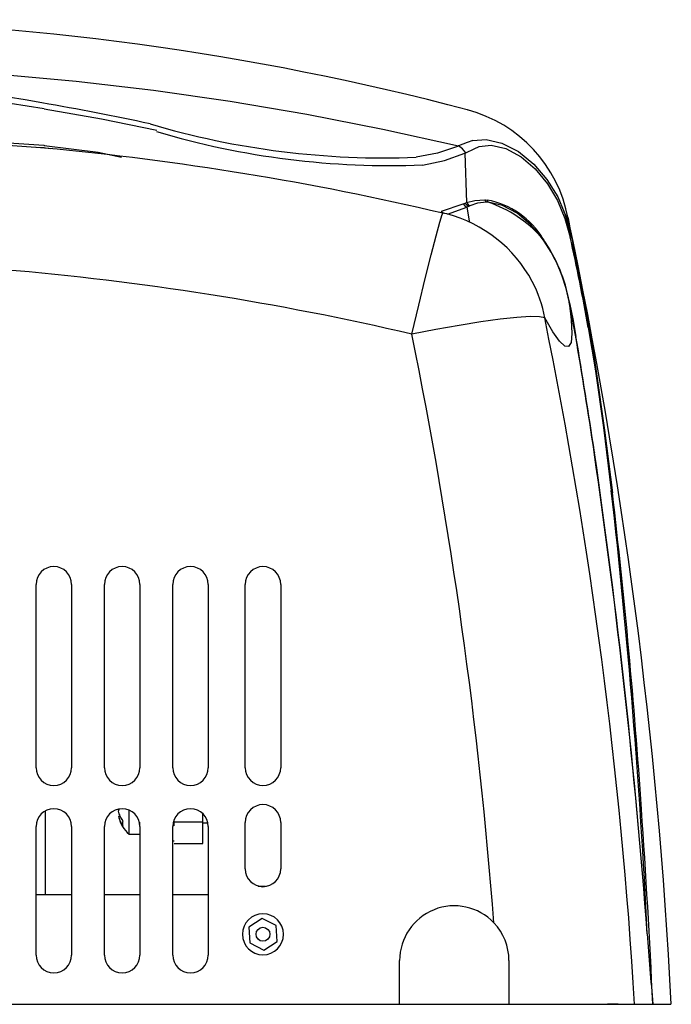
# Model space of a CAD drawing. Extents: x 3490 to 4516, y 8404 to 9184.
# Tile 3 of 6: x 3982 to 4101, y 8404 to 8584. Entities that reach past the tile are written whole.
import ezdxf

# ---------------------------------------------------------------- set-up
doc = ezdxf.new("R2010")
doc.units = 0
doc.header["$LTSCALE"] = 10
doc.header["$MEASUREMENT"] = 0
doc.layers.get('0').update_dxf_attribs({"linetype": 'CONTINUOUS'})

msp = doc.modelspace()

# ---------------------------------------------------------------- linework, layer by layer
at = {"color": 7, "linetype": 'Continuous'}
for p, q in [((4063.619, 8561.364), (4062.042, 8560.701)), ((4064.642, 8561.719), (4063.619, 8561.364)), ((3986.263, 8560.334), (3984.83, 8560.435)), ((3986.512, 8560.318), (3986.445, 8560.324)), ((3987.419, 8560.206), (3986.512, 8560.318)), ((4061.869, 8560.629), (4061.868, 8560.629)), ((4062.042, 8560.701), (4061.869, 8560.629)), ((4063.2, 8559.379), (4063.366, 8559.462)), ((4063.2, 8559.379), (4063.505, 8550.376)), ((4063.366, 8559.462), (4064.915, 8560.191)), ((4064.915, 8560.191), (4065.831, 8560.598)), ((4063.267, 8550.273), (4063.505, 8550.376)), ((4066.875, 8550.852), (4066.927, 8550.849)), ((4067.194, 8550.43), (4066.927, 8550.849)), ((4066.927, 8550.849), (4067.273, 8550.823)), ((4067.194, 8550.429), (4067.145, 8550.43)), ((4067.501, 8550.421), (4067.194, 8550.429)), ((4067.273, 8550.823), (4067.286, 8550.822)), ((4067.286, 8550.822), (4067.501, 8550.421)), ((4058.94, 8548.769), (4062.924, 8550.122)), ((4059.184, 8548.364), (4058.94, 8548.769)), ((4060.044, 8548.255), (4063.597, 8549.506)), ((4062.924, 8550.122), (4063.267, 8550.273)), ((4063.916, 8549.666), (4063.597, 8549.506)), ((4064.139, 8549.776), (4063.916, 8549.666)), ((4082.064, 8547.698), (4082.116, 8547.44)), ((4077.295, 8543.921), (4077.544, 8543.688)), ((4077.547, 8543.688), (4077.712, 8543.703)), ((4082.673, 8544.33), (4082.967, 8542.888)), ((4082.287, 8532.171), (4082.262, 8532.291)), ((4082.339, 8532.182), (4082.262, 8532.29)), ((4082.287, 8532.171), (4082.365, 8532.056)), ((4082.365, 8532.056), (4082.339, 8532.182)), ((4083.435, 8526.102), (4083.522, 8525.905)), ((4086.861, 8504.742), (4086.85, 8504.816)), ((3984.776, 8447.065), (3984.776, 8480.565)), ((3991.276, 8480.565), (3991.276, 8447.065)), ((3997.276, 8447.065), (3997.276, 8480.565)), ((4003.776, 8480.565), (4003.776, 8447.065)), ((4009.776, 8447.065), (4009.776, 8480.565)), ((4016.276, 8480.565), (4016.276, 8447.065)), ((4023.026, 8447.065), (4023.026, 8480.565)), ((4029.526, 8480.565), (4029.526, 8447.065)), ((3986.426, 8439.128), (3986.426, 8423.815)), ((3999.877, 8439.317), (3999.901, 8439.213)), ((3999.931, 8439.317), (3999.877, 8439.317)), ((4001.776, 8434.913), (4001.776, 8439.315)), ((4000.191, 8438.158), (3999.877, 8438.158)), ((4003.776, 8436.577), (4003.776, 8437.105)), ((4010.026, 8437.105), (4010.026, 8437.522)), ((4015.276, 8437.105), (4010.026, 8437.105)), ((4010.026, 8436.433), (4010.026, 8437.105)), ((4015.276, 8437.105), (4015.276, 8438.652)), ((4015.276, 8433.213), (4015.276, 8437.105)), ((4023.026, 8428.565), (4023.026, 8437.065)), ((4029.526, 8437.065), (4029.526, 8428.565)), ((3984.776, 8412.815), (3984.776, 8436.315)), ((3991.276, 8436.315), (3991.276, 8412.815)), ((3997.276, 8412.815), (3997.276, 8436.315)), ((4003.776, 8436.315), (4003.776, 8412.815)), ((4009.776, 8412.815), (4009.776, 8436.315)), ((4015.276, 8436.963), (4016.197, 8436.963)), ((4016.276, 8436.315), (4016.276, 8412.815)), ((4001.776, 8434.913), (4003.776, 8434.913)), ((4009.776, 8433.713), (4010.026, 8433.713)), ((4010.026, 8433.213), (4015.276, 8433.213)), ((4025.426, 8425.415), (4026.768, 8425.415)), ((3991.276, 8423.815), (3984.776, 8423.815)), ((4003.776, 8423.815), (3997.276, 8423.815)), ((4016.276, 8423.815), (4009.776, 8423.815)), ((4096.002, 8423.815), (4095.994, 8423.815)), ((4026.115, 8419.498), (4023.699, 8417.917)), ((4028.691, 8418.196), (4026.115, 8419.498)), ((4023.699, 8417.917), (4023.86, 8415.035)), ((4028.852, 8415.313), (4028.691, 8418.196)), ((4023.86, 8415.035), (4026.437, 8413.733)), ((4026.437, 8413.733), (4028.852, 8415.313)), ((4051.276, 8403.815), (4051.276, 8411.815)), ((4071.276, 8411.815), (4071.276, 8403.815)), ((3803.004, 8403.815), (4051.276, 8403.815)), ((4091.276, 8403.815), (4089.276, 8403.815)), ((4091.276, 8403.815), (4091.276, 8403.815)), ((4094.27, 8403.815), (4097.589, 8403.815))]:
    msp.add_line(p, q, dxfattribs=at)
at = {"color": 7, "linetype": 'Continuous', "flags": 128}
for points in [[(3906.863, 8574.635), (3921.082, 8575.217), (3935.312, 8575.428), (3949.543, 8575.267), (3963.764, 8574.736), (3977.962, 8573.834), (3992.127, 8572.562), (4006.246, 8570.921), (4020.308, 8568.913), (4034.303, 8566.539), (4048.218, 8563.801), (4062.042, 8560.701)], [(3986.276, 8567.483), (3996.746, 8565.639), (4006.84, 8563.566)], [(4063.846, 8567.206), (4063.848, 8567.258), (4063.851, 8567.243)], [(3881.955, 8560.195), (3894.688, 8561.38), (3907.667, 8561.958), (3920.797, 8562.194), (3934.004, 8562.267), (3947.22, 8562.255), (3960.376, 8562.123), (3973.403, 8561.721), (3986.209, 8560.825)], [(3986.445, 8560.324), (3973.552, 8561.187), (3960.462, 8561.576), (3947.256, 8561.715), (3933.998, 8561.744), (3920.752, 8561.695), (3907.582, 8561.495), (3894.558, 8560.97), (3891.21, 8560.679)], [(4064.642, 8561.719), (4067.119, 8561.862), (4069.999, 8561.195), (4072.996, 8559.667), (4075.805, 8557.399), (4078.229, 8554.58), (4080.19, 8551.386), (4081.377, 8548.621)], [(3986.209, 8560.825), (3986.246, 8560.821), (3986.276, 8560.818)], [(3986.276, 8560.818), (3996.148, 8559.563), (4000.407, 8558.681)], [(4061.868, 8560.629), (4058.228, 8559.414), (4054.277, 8558.636)], [(4055.488, 8557.225), (4059.514, 8558.059), (4063.2, 8559.379)], [(4063.366, 8559.462), (4062.778, 8560.189), (4062.042, 8560.701)], [(4065.831, 8560.598), (4068.023, 8560.87), (4070.691, 8560.248), (4073.493, 8558.731), (4076.099, 8556.504), (4078.335, 8553.787), (4080.145, 8550.742), (4081.521, 8547.475), (4082.47, 8544.061)], [(4063.505, 8550.376), (4065.054, 8550.755), (4066.875, 8550.852)], [(4063.505, 8550.376), (4063.788, 8550.026), (4064.139, 8549.776)], [(4067.145, 8550.43), (4065.494, 8550.252), (4064.139, 8549.776)], [(4066.875, 8550.852), (4066.902, 8550.791), (4066.931, 8550.731), (4066.962, 8550.675), (4066.995, 8550.62), (4067.03, 8550.568), (4067.067, 8550.519), (4067.105, 8550.473), (4067.145, 8550.43)], [(4077.307, 8543.905), (4075.192, 8546.378), (4072.752, 8548.429), (4070.099, 8549.842), (4067.501, 8550.421)], [(4062.924, 8550.122), (4063.224, 8549.759), (4063.597, 8549.506)], [(4063.916, 8549.666), (4063.822, 8549.718), (4063.73, 8549.777), (4063.641, 8549.844), (4063.556, 8549.918), (4063.476, 8549.998), (4063.401, 8550.084), (4063.331, 8550.176), (4063.267, 8550.273)], [(4063.597, 8549.506), (4064.024, 8546.994), (4064.039, 8546.788)], [(4081.377, 8548.621), (4081.671, 8547.937), (4082.675, 8544.321)], [(4082.76, 8543.873), (4081.554, 8548.261), (4081.389, 8548.626)], [(4053.518, 8526.302), (4054.772, 8531.583), (4055.964, 8536.499), (4057.037, 8540.808), (4057.937, 8544.3), (4058.621, 8546.803), (4059.055, 8548.195), (4059.217, 8548.407)], [(4059.905, 8548.293), (4059.536, 8548.388), (4059.197, 8548.466)], [(4082.116, 8547.44), (4082.245, 8546.797), (4082.673, 8544.33)], [(4082.673, 8544.329), (4082.692, 8544.219), (4082.697, 8544.146), (4082.664, 8544.085), (4082.471, 8544.061)], [(4075.79, 8535.457), (4075.78, 8535.506), (4075.548, 8535.94)], [(4082.287, 8532.171), (4082.676, 8528.899), (4082.79, 8526.437), (4082.626, 8524.809), (4082.186, 8524.029), (4081.476, 8524.101), (4080.503, 8525.018), (4079.28, 8526.758), (4077.82, 8529.298)], [(4083.435, 8526.101), (4082.915, 8528.961), (4082.287, 8532.171)], [(4082.365, 8532.056), (4083, 8528.8), (4083.522, 8525.905)], [(4077.82, 8529.298), (4076.863, 8529.488), (4075.15, 8529.504), (4072.735, 8529.346), (4069.697, 8529.019), (4066.135, 8528.532), (4062.161, 8527.902), (4057.915, 8527.154), (4053.518, 8526.302)], [(4085.784, 8527.537), (4086.454, 8523.59), (4087.027, 8519.984)], [(4085.976, 8527.167), (4085.893, 8527.381), (4085.784, 8527.537)], [(4085.976, 8527.167), (4086.663, 8523.137), (4087.244, 8519.463)], [(4087.027, 8519.984), (4088.555, 8509.249), (4089.999, 8497.753)], [(4087.244, 8519.463), (4087.147, 8519.762), (4087.027, 8519.984)], [(4087.244, 8519.463), (4088.762, 8508.778), (4090.208, 8497.318)], [(4086.915, 8504.697), (4086.871, 8504.762), (4086.85, 8504.816)], [(4086.861, 8504.742), (4086.866, 8504.726), (4086.872, 8504.711), (4086.879, 8504.696), (4086.886, 8504.681), (4086.895, 8504.666), (4086.904, 8504.651), (4086.915, 8504.637), (4086.926, 8504.623)], [(4086.915, 8504.697), (4086.921, 8504.656), (4086.926, 8504.623)], [(4090.208, 8497.318), (4090.116, 8497.569), (4089.999, 8497.753)], [(3999.877, 8439.11), (3999.926, 8439.3), (3999.99, 8439.487), (3999.994, 8439.496)], [(4000.703, 8437.372), (4000.547, 8437.572), (4000.406, 8437.778), (4000.279, 8437.99), (4000.167, 8438.207), (4000.071, 8438.428), (3999.99, 8438.652), (3999.925, 8438.88), (3999.877, 8439.11)], [(3999.877, 8438.158), (3999.925, 8437.928), (3999.99, 8437.7), (4000.071, 8437.475), (4000.167, 8437.254), (4000.279, 8437.037), (4000.406, 8436.826), (4000.547, 8436.62), (4000.703, 8436.42)], [(4000.703, 8436.42), (4000.677, 8436.538), (4000.658, 8436.657), (4000.647, 8436.777), (4000.643, 8436.896), (4000.647, 8437.016), (4000.658, 8437.135), (4000.677, 8437.254), (4000.703, 8437.372)], [(4051.276, 8403.815), (4051.397, 8403.815), (4071.276, 8403.815)], [(4071.276, 8403.815), (4075.512, 8403.815), (4079.573, 8403.815), (4083.336, 8403.815), (4086.689, 8403.815), (4089.534, 8403.815), (4091.785, 8403.815), (4093.379, 8403.815), (4094.27, 8403.815)], [(4078.66, 8403.815), (4082.252, 8403.815), (4084.39, 8403.815)], [(4095.778, 8403.815), (4096.451, 8403.815), (4096.992, 8403.815)], [(4097.589, 8403.815), (4099.88, 8403.815), (4100.912, 8403.815), (4100.839, 8403.815)]]:
    msp.add_lwpolyline(points, dxfattribs=at)
at = {"color": 7, "linetype": 'Continuous'}
msp.add_circle((4026.276, 8416.615), 1.27, dxfattribs=at)
for centre, radius, start, end in [((3936.276, 8083.815), 500, 75.21632, 89.36735), ((3936.247, 8297.345), 275.721, 79.6382, 100.36764), ((3936.152, 8263.283), 308.302, 80.64339, 99.32392), ((3905.714, 8101.976), 473.43, 77.81719, 80.25457), ((4057.221, 8542.832), 25.305, 10.48528, 75.17907), ((3936.597, 8027.853), 534.794, 76.7516, 84.66488), ((4064.615, 8536.039), 15.022, 30.61119, 79.75794), ((4059.877, 8528.31), 23.389, 42.04702, 70.97585), ((4053.52, 8524.131), 24.991, 28.20707, 75.19936), ((3182.2, 8356.287), 920.004, 2.961717, 12.008418), ((4054.569, 8527.318), 28.136, 10.18013, 36.29848), ((4053.275, 8526.828), 29.554, 10.43757, 34.78597), ((3745.884, 8467.981), 345.078, 9.93831, 12.73681), ((3531.752, 8429.217), 562.813, 10.02257, 11.65214), ((3935.77, 8022.339), 517.535, 76.84918, 85.23343), ((4056.857, 8525.797), 21.253, 9.48121, 28.50197), ((3190.324, 8349.132), 905.599, 3.461798, 11.47535), ((3190.068, 8351.011), 881.063, 4.406306, 11.475804), ((3194.696, 8372.606), 901.897, 8.429435, 9.798971), ((3108.408, 8359.047), 989.288, 8.466275, 9.710209), ((2821.919, 8320.484), 1278.292, 4.317774, 8.287712), ((2841.882, 8323.356), 1258.17, 4.255769, 8.283546), ((2833.431, 8354.867), 1264.666, 2.803564, 6.48732), ((2894.239, 8358.341), 1204.017, 3.865123, 6.628305), ((3988.026, 8480.565), 3.25, 0, 180), ((4000.526, 8480.565), 3.25, 0, 180), ((4013.026, 8480.565), 3.25, 0, 180), ((4026.276, 8480.565), 3.25, 0, 180), ((3988.026, 8447.065), 3.25, 180, 0), ((4000.526, 8447.065), 3.25, 180, 0), ((4013.026, 8447.065), 3.25, 180, 0), ((4026.276, 8447.065), 3.25, 180, 0), ((3988.026, 8436.315), 3.25, 0, 180), ((4000.526, 8436.315), 3.25, 0, 180), ((4013.026, 8436.315), 3.25, 0, 180), ((4026.276, 8437.065), 3.25, 0, 180), ((2517.374, 8329.987), 1581.939, 2.674918, 3.969635), ((4005.398, 8439.213), 5.623, 192.1253, 229.88781), ((4026.276, 8428.565), 3.25, 180, 0), ((4061.276, 8411.815), 10, 43.52216, 180), ((4026.276, 8416.615), 3.75, 0, 180), ((4061.276, 8411.815), 10, 0, 43.52216), ((4026.276, 8416.615), 3.75, 180, 0), ((5135.221, 8491.143), 1041.301, 184.098325, 184.810727), ((3988.026, 8412.815), 3.25, 180, 0), ((4000.526, 8412.815), 3.25, 180, 0), ((4013.026, 8412.815), 3.25, 180, 0)]:
    msp.add_arc(centre, radius, start, end, dxfattribs=at)
at = {"color": 7}
for centre in [(4048.433, 8708.942), (4049.644, 8707.531)]:
    msp.add_arc(centre, 150.419, 253.46461, 272.22641, dxfattribs=at)

doc.saveas('drawing.dxf')
